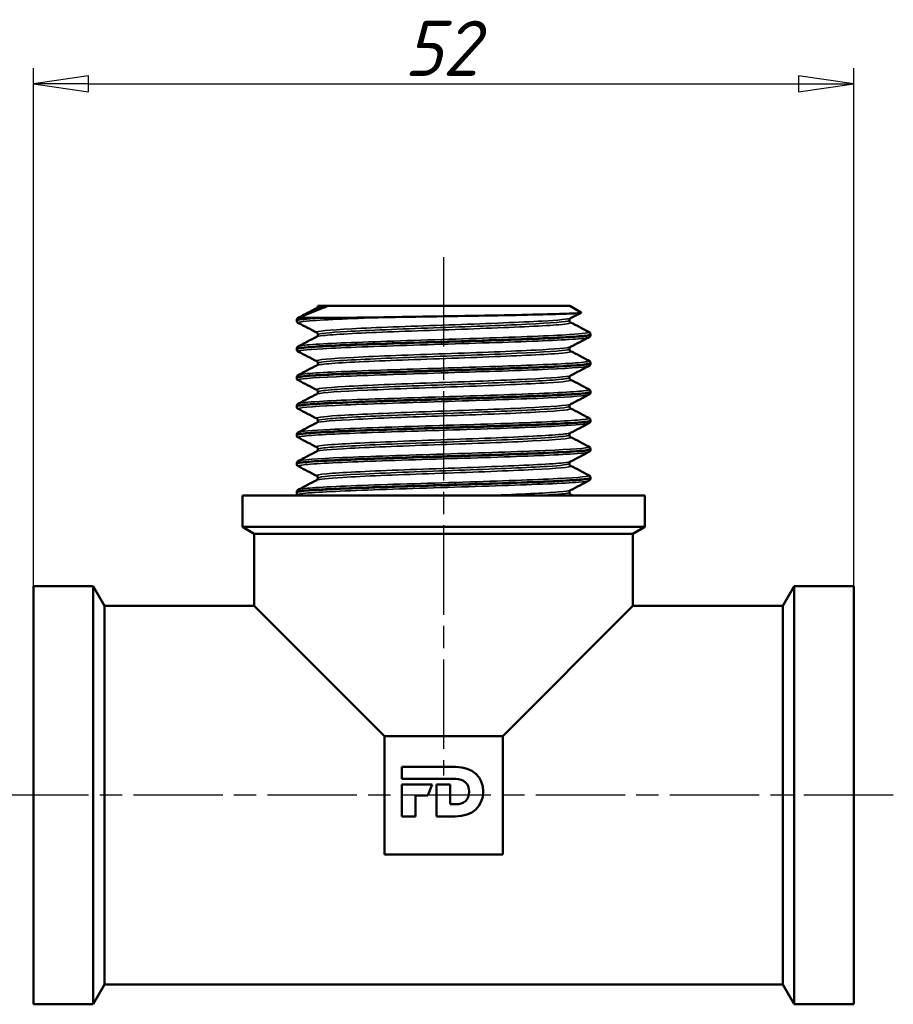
# Model space of a CAD drawing. Header units: millimetres. Extents: x -71 to 414, y -67 to 355.
# Tile 6 of 12: x 40 to 95, y 188 to 251. Entities that reach past the tile are written whole.
import ezdxf

# ---------------------------------------------------------------- set-up
doc = ezdxf.new("R2010")
doc.units = ezdxf.units.MM
doc.linetypes.add('CHAIN', pattern=[0.7087, 0.4724, -0.0591, 0.1181, -0.0591])
for name, color, linetype, lineweight in [('Видимые тонкие (ГОСТ)', 7, 'Continuous', 35), ('Видимый контур (ГОСТ)', 7, 'Continuous', 50), ('Осевая линия (ГОСТ)', 7, 'Continuous', 25), ('Размер (ГОСТ)', 7, 'Continuous', 25)]:
    doc.layers.add(name, color=color, linetype=linetype, lineweight=lineweight)
doc.styles.add('Обычный текст (ГОСТ)', font='GOST Common Italic.ttf')
doc.dimstyles.new('Обычный (ГОСТ)', dxfattribs={"dimtxt": 3.5, "dimasz": 3.5, "dimexe": 1, "dimexo": 0, "dimgap": 0.5, "dimtad": 1, "dimrnd": 1e-08, "dimtxsty": 'Обычный текст (ГОСТ)', "dimblk": 'Filled-1', "dimcen": 0.09, "dimdle": 15, "dimclrd": 256, "dimclre": 256, "dimclrt": 256, "dimazin": 2, "dimtfac": 0.714286, "dimtdec": 3, "dimtmove": 0, "dimatfit": 3, "dimfxl": 1, "dimtolj": 1, "dimlwd": 25, "dimlwe": 25, "dimarcsym": 0})

# ---------------------------------------------------------------- blocks, each defined once
blk = doc.blocks.new('Filled-1')
at = {"color": 0}
for p, q in [((0, 0), (-1, 0.143)), ((-1, 0.143), (-1, -0.143)), ((-1, 0), (0, 0)), ((-1, -0.143), (0, 0))]:
    blk.add_line(p, q, dxfattribs=at)
at = {"color": 0, "flags": 128}
blk.add_lwpolyline([(-1, -0.143), (0, 0), (-1, 0.143), (-1, -0.143)], dxfattribs=at)
at = {"color": 0}
blk.add_solid([(-1, -0.143), (0, 0), (-1, 0.143), (-1, -0.143)], dxfattribs=at)
blk = doc.blocks.new('*D8')
at = {"layer": 'Defpoints', "color": 0, "linetype": 'Continuous', "transparency": 16777216}
for p in [(92.486, 246.739), (40.486, 214.91), (92.486, 214.91)]:
    blk.add_point(p, dxfattribs=at)
at = {"layer": 'Размер (ГОСТ)', "linetype": 'Continuous', "lineweight": 25, "transparency": 16777216}
for p, q in [((40.486, 214.91), (40.486, 247.739)), ((92.486, 214.91), (92.486, 247.739)), ((43.986, 246.739), (88.986, 246.739))]:
    blk.add_line(p, q, dxfattribs=at)
at = {"layer": 'Размер (ГОСТ)', "linetype": 'Continuous', "lineweight": 25, "transparency": 16777216, "xscale": 3.5, "yscale": 3.5, "zscale": 3.5, "rotation": 180}
blk.add_blockref('Filled-1', (40.486, 246.739), dxfattribs=at)
at = {"layer": 'Размер (ГОСТ)', "linetype": 'Continuous', "lineweight": 25, "transparency": 16777216, "xscale": 3.5, "yscale": 3.5, "zscale": 3.5}
blk.add_blockref('Filled-1', (92.486, 246.739), dxfattribs=at)
at = {"layer": 'Размер (ГОСТ)', "linetype": 'Continuous', "lineweight": 25, "transparency": 16777216, "insert": (63.975, 250.739), "char_height": 3.5, "attachment_point": 1, "style": 'Обычный текст (ГОСТ)'}
blk.add_mtext('\\A1;52', dxfattribs=at)

msp = doc.modelspace()

# ---------------------------------------------------------------- linework, layer by layer
at = {"layer": 'Видимые тонкие (ГОСТ)'}
for points in [[(59.087, 232.626), (58.724, 232.593), (58.512, 232.56), (58.451, 232.528)], [(58.516, 232.66), (58.516, 232.659), (58.516, 232.659), (58.516, 232.659)], [(57.411, 231.955), (57.345, 231.943), (57.302, 231.932), (57.281, 231.92)], [(74.455, 220.854), (74.45, 220.789), (73.832, 220.725), (72.717, 220.66)], [(74.524, 220.723), (74.566, 220.702), (74.545, 220.681), (74.457, 220.66)]]:
    msp.add_open_spline(points, degree=3, dxfattribs=at)
for points, knots in [([(63.425, 231.955), (61.191, 231.881), (59.287, 231.807), (58.23, 231.732), (57.514, 231.682), (57.193, 231.632), (57.285, 231.581)], [8.192172, 8.192172, 8.192172, 8.192172, 8.96246, 8.96246, 8.96246, 9.484905, 9.484905, 9.484905, 9.484905]), ([(74.524, 231.882), (74.404, 231.823), (73.777, 231.764), (72.731, 231.704), (71.378, 231.627), (69.341, 231.551), (67.21, 231.474), (65.079, 231.397), (62.882, 231.321), (61.255, 231.244), (59.627, 231.167), (58.59, 231.091), (58.443, 231.014), (58.418, 231.001), (58.419, 230.987), (58.446, 230.974)], [6.351951, 6.351951, 6.351951, 6.351951, 6.967741, 6.967741, 6.967741, 7.764065, 7.764065, 7.764065, 8.560094, 8.560094, 8.560094, 9.355834, 9.355834, 9.355834, 9.493544, 9.493544, 9.493544, 9.493544]), ([(74.521, 231.62), (74.611, 231.571), (74.367, 231.523), (73.797, 231.474), (72.897, 231.397), (71.191, 231.321), (69.174, 231.244), (67.159, 231.167), (64.858, 231.091), (62.938, 231.014), (61.018, 230.937), (59.504, 230.861), (58.832, 230.784), (58.62, 230.76), (58.493, 230.736), (58.449, 230.712)], [6.21442, 6.21442, 6.21442, 6.21442, 6.717906, 6.717906, 6.717906, 7.513935, 7.513935, 7.513935, 8.309675, 8.309675, 8.309675, 9.105132, 9.105132, 9.105132, 9.356012, 9.356012, 9.356012, 9.356012]), ([(74.455, 231.751), (74.455, 231.746), (74.452, 231.741), (74.444, 231.735), (74.331, 231.659), (73.331, 231.582), (71.734, 231.505), (70.138, 231.428), (67.967, 231.351), (65.852, 231.274), (63.739, 231.197), (61.71, 231.12), (60.355, 231.043), (59.178, 230.976), (58.524, 230.91), (58.517, 230.843)], [6.283185, 6.283185, 6.283185, 6.283185, 6.33651, 6.33651, 6.33651, 7.135157, 7.135157, 7.135157, 7.933506, 7.933506, 7.933506, 8.731564, 8.731564, 8.731564, 9.424778, 9.424778, 9.424778, 9.424778]), ([(75.688, 231.012), (75.79, 230.956), (75.366, 230.899), (74.458, 230.843), (73.269, 230.769), (71.265, 230.694), (68.99, 230.62), (66.715, 230.546), (64.196, 230.472), (62.115, 230.398), (60.034, 230.324), (58.416, 230.25), (57.698, 230.176), (57.466, 230.152), (57.329, 230.128), (57.285, 230.104)], [6.223059, 6.223059, 6.223059, 6.223059, 6.810091, 6.810091, 6.810091, 7.579023, 7.579023, 7.579023, 8.347701, 8.347701, 8.347701, 9.116131, 9.116131, 9.116131, 9.364651, 9.364651, 9.364651, 9.364651]), ([(75.688, 230.673), (75.656, 230.656), (75.573, 230.638), (75.437, 230.62), (74.868, 230.546), (73.379, 230.472), (71.375, 230.398), (69.372, 230.324), (66.876, 230.25), (64.565, 230.176), (62.255, 230.102), (60.156, 230.028), (58.836, 229.954), (57.715, 229.891), (57.167, 229.828), (57.281, 229.765)], [12.626497, 12.626497, 12.626497, 12.626497, 12.809772, 12.809772, 12.809772, 13.57845, 13.57845, 13.57845, 14.34688, 14.34688, 14.34688, 15.115068, 15.115068, 15.115068, 15.76809, 15.76809, 15.76809, 15.76809]), ([(74.527, 230.066), (74.392, 229.999), (73.599, 229.932), (72.306, 229.865), (70.83, 229.789), (68.721, 229.712), (66.587, 229.636), (64.454, 229.559), (62.323, 229.483), (60.809, 229.406), (59.294, 229.33), (58.415, 229.253), (58.424, 229.177), (58.425, 229.17), (58.431, 229.164), (58.444, 229.158)], [12.635136, 12.635136, 12.635136, 12.635136, 13.330425, 13.330425, 13.330425, 14.124566, 14.124566, 14.124566, 14.918464, 14.918464, 14.918464, 15.712125, 15.712125, 15.712125, 15.776729, 15.776729, 15.776729, 15.776729]), ([(74.523, 229.803), (74.625, 229.748), (74.278, 229.692), (73.513, 229.636), (72.468, 229.559), (70.655, 229.483), (68.596, 229.406), (66.538, 229.33), (64.26, 229.253), (62.419, 229.177), (60.578, 229.1), (59.196, 229.024), (58.672, 228.947), (58.553, 228.93), (58.478, 228.913), (58.447, 228.895)], [12.497605, 12.497605, 12.497605, 12.497605, 13.078407, 13.078407, 13.078407, 13.872306, 13.872306, 13.872306, 14.665966, 14.665966, 14.665966, 15.459396, 15.459396, 15.459396, 15.639198, 15.639198, 15.639198, 15.639198]), ([(74.452, 229.935), (74.454, 229.92), (74.424, 229.905), (74.361, 229.89), (74.035, 229.813), (72.837, 229.737), (71.115, 229.66), (69.393, 229.583), (67.169, 229.506), (65.087, 229.43), (63.005, 229.353), (61.092, 229.276), (59.901, 229.2), (59.005, 229.142), (58.526, 229.084), (58.52, 229.027)], [12.566371, 12.566371, 12.566371, 12.566371, 12.720918, 12.720918, 12.720918, 13.517363, 13.517363, 13.517363, 14.313561, 14.313561, 14.313561, 15.10952, 15.10952, 15.10952, 15.707963, 15.707963, 15.707963, 15.707963]), ([(75.685, 229.196), (75.765, 229.153), (75.544, 229.11), (75.022, 229.067), (74.129, 228.993), (72.365, 228.919), (70.207, 228.845), (68.05, 228.771), (65.523, 228.697), (63.31, 228.623), (61.097, 228.549), (59.222, 228.475), (58.191, 228.402), (57.663, 228.364), (57.36, 228.326), (57.287, 228.288)], [12.506244, 12.506244, 12.506244, 12.506244, 12.954769, 12.954769, 12.954769, 13.721834, 13.721834, 13.721834, 14.488692, 14.488692, 14.488692, 15.255349, 15.255349, 15.255349, 15.647837, 15.647837, 15.647837, 15.647837]), ([(75.692, 228.857), (75.684, 228.853), (75.674, 228.849), (75.66, 228.845), (75.418, 228.771), (74.236, 228.697), (72.434, 228.623), (70.633, 228.549), (68.232, 228.475), (65.88, 228.402), (63.528, 228.328), (61.252, 228.254), (59.666, 228.18), (58.08, 228.106), (57.201, 228.032), (57.266, 227.959), (57.268, 227.955), (57.273, 227.952), (57.279, 227.949)], [18.909683, 18.909683, 18.909683, 18.909683, 18.952584, 18.952584, 18.952584, 19.719442, 19.719442, 19.719442, 20.486098, 20.486098, 20.486098, 21.252559, 21.252559, 21.252559, 22.018829, 22.018829, 22.018829, 22.051275, 22.051275, 22.051275, 22.051275]), ([(74.528, 228.25), (74.379, 228.174), (73.366, 228.098), (71.766, 228.022), (70.137, 227.945), (67.925, 227.868), (65.779, 227.79), (63.634, 227.713), (61.583, 227.636), (60.226, 227.559), (58.955, 227.487), (58.309, 227.414), (58.443, 227.342)], [18.918322, 18.918322, 18.918322, 18.918322, 19.706206, 19.706206, 19.706206, 20.508148, 20.508148, 20.508148, 21.309289, 21.309289, 21.309289, 22.059914, 22.059914, 22.059914, 22.059914]), ([(74.526, 227.987), (74.645, 227.922), (74.134, 227.856), (73.082, 227.79), (71.845, 227.713), (69.874, 227.636), (67.748, 227.559), (65.624, 227.482), (63.372, 227.405), (61.651, 227.328), (59.931, 227.251), (58.764, 227.173), (58.49, 227.096), (58.47, 227.091), (58.454, 227.085), (58.444, 227.079)], [18.78079, 18.78079, 18.78079, 18.78079, 19.461989, 19.461989, 19.461989, 20.26313, 20.26313, 20.26313, 21.063497, 21.063497, 21.063497, 21.86312, 21.86312, 21.86312, 21.922383, 21.922383, 21.922383, 21.922383]), ([(74.448, 228.119), (74.451, 228.093), (74.361, 228.068), (74.176, 228.042), (73.616, 227.964), (72.188, 227.887), (70.314, 227.809), (68.442, 227.732), (66.15, 227.655), (64.112, 227.577), (62.076, 227.5), (60.322, 227.423), (59.364, 227.345), (58.809, 227.3), (58.526, 227.255), (58.524, 227.211)], [18.849556, 18.849556, 18.849556, 18.849556, 19.114974, 19.114974, 19.114974, 19.919284, 19.919284, 19.919284, 20.722785, 20.722785, 20.722785, 21.525507, 21.525507, 21.525507, 21.991149, 21.991149, 21.991149, 21.991149]), ([(75.684, 227.38), (75.747, 227.348), (75.642, 227.315), (75.36, 227.283), (74.713, 227.209), (73.145, 227.134), (71.084, 227.06), (69.026, 226.985), (66.501, 226.911), (64.2, 226.836), (61.902, 226.762), (59.854, 226.688), (58.616, 226.613), (57.833, 226.566), (57.38, 226.519), (57.286, 226.472)], [18.789429, 18.789429, 18.789429, 18.789429, 19.125346, 19.125346, 19.125346, 19.898369, 19.898369, 19.898369, 20.670725, 20.670725, 20.670725, 21.442439, 21.442439, 21.442439, 21.931022, 21.931022, 21.931022, 21.931022]), ([(75.692, 227.041), (75.556, 226.973), (74.63, 226.905), (73.115, 226.836), (71.466, 226.762), (69.137, 226.688), (66.765, 226.613), (64.396, 226.539), (62.011, 226.465), (60.261, 226.39), (58.513, 226.316), (57.42, 226.242), (57.279, 226.168), (57.257, 226.156), (57.258, 226.145), (57.281, 226.133)], [25.192868, 25.192868, 25.192868, 25.192868, 25.901474, 25.901474, 25.901474, 26.673188, 26.673188, 26.673188, 27.444285, 27.444285, 27.444285, 28.214788, 28.214788, 28.214788, 28.334461, 28.334461, 28.334461, 28.334461]), ([(74.527, 226.434), (74.509, 226.424), (74.476, 226.414), (74.429, 226.404), (74.065, 226.328), (72.82, 226.251), (71.055, 226.174), (69.293, 226.097), (67.034, 226.021), (64.934, 225.944), (62.836, 225.867), (60.923, 225.79), (59.749, 225.714), (58.789, 225.651), (58.333, 225.588), (58.446, 225.526)], [25.201507, 25.201507, 25.201507, 25.201507, 25.303948, 25.303948, 25.303948, 26.100862, 26.100862, 26.100862, 26.897165, 26.897165, 26.897165, 27.692885, 27.692885, 27.692885, 28.3431, 28.3431, 28.3431, 28.3431]), ([(74.528, 226.171), (74.673, 226.095), (73.947, 226.02), (72.556, 225.944), (71.148, 225.867), (69.078, 225.79), (66.943, 225.714), (64.81, 225.637), (62.64, 225.561), (61.06, 225.484), (59.542, 225.41), (58.587, 225.337), (58.443, 225.263)], [25.063976, 25.063976, 25.063976, 25.063976, 25.851006, 25.851006, 25.851006, 26.646726, 26.646726, 26.646726, 27.441888, 27.441888, 27.441888, 28.205568, 28.205568, 28.205568, 28.205568]), ([(74.447, 226.303), (74.447, 226.264), (74.245, 226.226), (73.84, 226.188), (73.022, 226.111), (71.389, 226.034), (69.416, 225.957), (67.445, 225.881), (65.159, 225.804), (63.225, 225.727), (61.292, 225.65), (59.734, 225.573), (59.004, 225.496), (58.682, 225.462), (58.523, 225.428), (58.524, 225.395)], [25.132741, 25.132741, 25.132741, 25.132741, 25.52839, 25.52839, 25.52839, 26.327012, 26.327012, 26.327012, 27.125046, 27.125046, 27.125046, 27.922517, 27.922517, 27.922517, 28.274334, 28.274334, 28.274334, 28.274334]), ([(75.687, 225.564), (75.73, 225.543), (75.699, 225.522), (75.592, 225.501), (75.217, 225.427), (73.906, 225.352), (72.016, 225.278), (70.126, 225.204), (67.679, 225.13), (65.336, 225.056), (62.995, 224.983), (60.785, 224.909), (59.304, 224.835), (58.112, 224.775), (57.403, 224.716), (57.282, 224.656)], [25.072615, 25.072615, 25.072615, 25.072615, 25.292226, 25.292226, 25.292226, 26.060594, 26.060594, 26.060594, 26.828486, 26.828486, 26.828486, 27.595927, 27.595927, 27.595927, 28.214207, 28.214207, 28.214207, 28.214207]), ([(75.688, 225.225), (75.574, 225.169), (74.941, 225.113), (73.865, 225.056), (72.45, 224.983), (70.285, 224.909), (67.955, 224.835), (65.627, 224.761), (63.162, 224.687), (61.225, 224.613), (59.289, 224.539), (57.903, 224.465), (57.441, 224.391), (57.286, 224.367), (57.236, 224.342), (57.285, 224.317)], [31.476053, 31.476053, 31.476053, 31.476053, 32.059236, 32.059236, 32.059236, 32.826676, 32.826676, 32.826676, 33.593688, 33.593688, 33.593688, 34.360294, 34.360294, 34.360294, 34.617646, 34.617646, 34.617646, 34.617646]), ([(74.524, 224.618), (74.493, 224.601), (74.419, 224.583), (74.301, 224.566), (73.779, 224.49), (72.401, 224.413), (70.563, 224.337), (68.704, 224.26), (66.399, 224.182), (64.323, 224.105), (62.251, 224.028), (60.435, 223.951), (59.406, 223.874), (58.677, 223.819), (58.349, 223.764), (58.449, 223.71)], [31.484692, 31.484692, 31.484692, 31.484692, 31.663634, 31.663634, 31.663634, 32.456394, 32.456394, 32.456394, 33.258307, 33.258307, 33.258307, 34.058648, 34.058648, 34.058648, 34.626285, 34.626285, 34.626285, 34.626285]), ([(74.528, 224.355), (74.54, 224.349), (74.546, 224.343), (74.547, 224.337), (74.559, 224.26), (73.664, 224.182), (72.124, 224.105), (70.587, 224.028), (68.428, 223.951), (66.278, 223.874), (64.132, 223.797), (62.023, 223.72), (60.566, 223.643), (59.33, 223.578), (58.577, 223.512), (58.445, 223.447)], [31.347161, 31.347161, 31.347161, 31.347161, 31.410235, 31.410235, 31.410235, 32.212148, 32.212148, 32.212148, 33.012489, 33.012489, 33.012489, 33.811367, 33.811367, 33.811367, 34.488754, 34.488754, 34.488754, 34.488754]), ([(74.448, 224.486), (74.445, 224.44), (74.135, 224.393), (73.531, 224.346), (72.532, 224.268), (70.742, 224.191), (68.689, 224.113), (66.64, 224.036), (64.355, 223.959), (62.508, 223.881), (60.663, 223.804), (59.278, 223.727), (58.758, 223.65), (58.597, 223.626), (58.52, 223.602), (58.522, 223.578)], [31.415927, 31.415927, 31.415927, 31.415927, 31.902348, 31.902348, 31.902348, 32.706623, 32.706623, 32.706623, 33.509311, 33.509311, 33.509311, 34.310525, 34.310525, 34.310525, 34.557519, 34.557519, 34.557519, 34.557519]), ([(75.685, 223.409), (75.598, 223.365), (75.199, 223.321), (74.506, 223.277), (73.338, 223.203), (71.349, 223.129), (69.079, 223.055), (66.813, 222.981), (64.292, 222.907), (62.2, 222.833), (60.111, 222.759), (58.474, 222.685), (57.731, 222.611), (57.363, 222.574), (57.217, 222.538), (57.287, 222.501)], [37.759239, 37.759239, 37.759239, 37.759239, 38.215596, 38.215596, 38.215596, 38.984863, 38.984863, 38.984863, 39.753119, 39.753119, 39.753119, 40.520459, 40.520459, 40.520459, 40.900831, 40.900831, 40.900831, 40.900831]), ([(75.691, 223.748), (75.708, 223.74), (75.713, 223.731), (75.706, 223.723), (75.642, 223.648), (74.621, 223.574), (72.921, 223.5), (71.225, 223.425), (68.871, 223.351), (66.503, 223.277), (64.138, 223.203), (61.784, 223.129), (60.082, 223.055), (58.437, 222.983), (57.419, 222.911), (57.279, 222.84)], [31.3558, 31.3558, 31.3558, 31.3558, 31.442903, 31.442903, 31.442903, 32.214475, 32.214475, 32.214475, 32.984846, 32.984846, 32.984846, 33.754113, 33.754113, 33.754113, 34.497393, 34.497393, 34.497393, 34.497393]), ([(74.522, 222.802), (74.473, 222.775), (74.327, 222.749), (74.082, 222.723), (73.368, 222.646), (71.823, 222.57), (69.891, 222.494), (67.938, 222.416), (65.615, 222.339), (63.603, 222.262), (61.598, 222.185), (59.929, 222.108), (59.08, 222.031), (58.576, 221.985), (58.365, 221.939), (58.451, 221.894)], [37.767878, 37.767878, 37.767878, 37.767878, 38.040578, 38.040578, 38.040578, 38.833749, 38.833749, 38.833749, 39.635596, 39.635596, 39.635596, 40.434414, 40.434414, 40.434414, 40.90947, 40.90947, 40.90947, 40.90947]), ([(74.525, 222.539), (74.556, 222.524), (74.553, 222.509), (74.516, 222.494), (74.325, 222.416), (73.233, 222.339), (71.558, 222.262), (69.889, 222.185), (67.665, 222.108), (65.534, 222.031), (63.409, 221.954), (61.404, 221.878), (60.098, 221.801), (59.135, 221.744), (58.562, 221.688), (58.448, 221.631)], [37.630346, 37.630346, 37.630346, 37.630346, 37.78759, 37.78759, 37.78759, 38.589437, 38.589437, 38.589437, 39.388256, 39.388256, 39.388256, 40.184483, 40.184483, 40.184483, 40.771939, 40.771939, 40.771939, 40.771939]), ([(74.451, 222.67), (74.445, 222.613), (73.965, 222.555), (73.067, 222.497), (71.862, 222.42), (69.92, 222.342), (67.814, 222.265), (65.715, 222.188), (63.481, 222.11), (61.766, 222.033), (60.057, 221.956), (58.885, 221.879), (58.592, 221.802), (58.541, 221.789), (58.517, 221.776), (58.518, 221.762)], [37.699112, 37.699112, 37.699112, 37.699112, 38.298277, 38.298277, 38.298277, 39.102472, 39.102472, 39.102472, 39.903615, 39.903615, 39.903615, 40.702148, 40.702148, 40.702148, 40.840704, 40.840704, 40.840704, 40.840704]), ([(75.684, 221.593), (75.626, 221.561), (75.407, 221.53), (75.03, 221.499), (74.135, 221.424), (72.353, 221.35), (70.174, 221.275), (68.009, 221.201), (65.475, 221.127), (63.261, 221.053), (61.037, 220.979), (59.162, 220.904), (58.147, 220.83), (57.488, 220.781), (57.189, 220.733), (57.28, 220.685)], [44.042424, 44.042424, 44.042424, 44.042424, 44.368366, 44.368366, 44.368366, 45.141658, 45.141658, 45.141658, 45.910208, 45.910208, 45.910208, 46.682251, 46.682251, 46.682251, 47.184016, 47.184016, 47.184016, 47.184016]), ([(75.692, 221.932), (75.824, 221.861), (75.106, 221.791), (73.707, 221.72), (72.24, 221.646), (70.04, 221.573), (67.702, 221.499), (65.346, 221.424), (62.876, 221.35), (60.97, 221.275), (59.076, 221.201), (57.761, 221.127), (57.382, 221.053), (57.332, 221.043), (57.298, 221.034), (57.281, 221.024)], [37.638985, 37.638985, 37.638985, 37.638985, 38.370477, 38.370477, 38.370477, 39.137617, 39.137617, 39.137617, 39.910909, 39.910909, 39.910909, 40.679458, 40.679458, 40.679458, 40.780578, 40.780578, 40.780578, 40.780578]), ([(74.52, 220.986), (74.452, 220.95), (74.202, 220.914), (73.774, 220.878), (72.907, 220.805), (71.323, 220.732), (69.436, 220.66)], [44.051063, 44.051063, 44.051063, 44.051063, 44.42387, 44.42387, 44.42387, 45.178446, 45.178446, 45.178446, 45.178446])]:
    msp.add_open_spline(points, degree=3, knots=knots, dxfattribs=at)
at = {"layer": 'Видимый контур (ГОСТ)'}
for p, q in [((58.516, 232.66), (58.516, 232.66)), ((58.516, 232.66), (58.971, 232.66)), ((58.516, 232.659), (58.516, 232.66)), ((74.488, 232.66), (58.971, 232.66)), ((74.488, 232.66), (75.206, 232.245)), ((57.171, 231.742), (57.171, 231.759)), ((58.285, 231.902), (58.558, 231.902)), ((75.801, 230.834), (75.801, 230.851)), ((57.171, 229.926), (57.171, 229.943)), ((75.801, 229.018), (75.801, 229.035)), ((57.171, 228.11), (57.171, 228.127)), ((75.801, 227.202), (75.801, 227.219)), ((57.171, 226.294), (57.171, 226.311)), ((75.801, 225.386), (75.801, 225.403)), ((57.171, 224.478), (57.171, 224.495)), ((75.801, 223.57), (75.801, 223.587)), ((57.171, 222.662), (57.171, 222.679)), ((75.801, 221.754), (75.801, 221.771)), ((53.736, 220.66), (79.236, 220.66)), ((53.736, 220.66), (53.736, 218.66)), ((57.171, 220.846), (57.171, 220.863)), ((57.327, 220.66), (57.279, 220.685)), ((74.528, 220.723), (74.649, 220.66)), ((79.236, 220.66), (79.236, 218.66)), ((53.736, 218.66), (79.236, 218.66)), ((54.486, 218.227), (53.736, 218.66)), ((78.486, 218.227), (79.236, 218.66)), ((54.486, 218.227), (78.486, 218.227)), ((54.486, 218.227), (54.486, 213.66)), ((78.486, 218.227), (78.486, 213.66)), ((40.486, 214.91), (40.486, 188.41)), ((44.264, 214.91), (40.486, 214.91)), ((44.264, 214.91), (44.264, 188.41)), ((44.986, 213.66), (44.264, 214.91)), ((87.986, 213.66), (88.707, 214.91)), ((88.707, 214.91), (88.707, 188.41)), ((92.486, 214.91), (88.707, 214.91)), ((92.486, 214.91), (92.486, 188.41)), ((44.986, 213.66), (44.986, 189.66)), ((54.486, 213.66), (44.986, 213.66)), ((54.486, 213.66), (62.736, 205.41)), ((70.236, 205.41), (78.486, 213.66)), ((87.986, 213.66), (78.486, 213.66)), ((87.986, 213.66), (87.986, 189.66)), ((70.236, 205.41), (62.736, 205.41)), ((62.736, 205.41), (62.736, 197.91)), ((70.236, 197.91), (70.236, 205.41)), ((63.838, 203.449), (67.237, 203.449)), ((63.838, 202.688), (63.838, 203.449)), ((67.25, 202.688), (63.838, 202.688)), ((63.838, 202.331), (65.769, 202.331)), ((63.838, 200.313), (63.838, 202.331)), ((65.769, 202.331), (65.48, 201.65)), ((66.037, 202.331), (66.899, 202.331)), ((66.037, 200.313), (66.037, 202.331)), ((66.899, 202.331), (66.899, 201.084)), ((64.7, 201.65), (64.7, 200.313)), ((65.48, 201.65), (64.7, 201.65)), ((66.899, 201.084), (67.25, 201.084)), ((64.7, 200.313), (63.838, 200.313)), ((67.219, 200.313), (66.037, 200.313)), ((62.736, 197.91), (70.236, 197.91)), ((44.986, 189.66), (44.264, 188.41)), ((87.986, 189.66), (44.986, 189.66)), ((87.986, 189.66), (88.707, 188.41)), ((44.264, 188.41), (40.486, 188.41)), ((92.486, 188.41), (88.707, 188.41))]:
    msp.add_line(p, q, dxfattribs=at)
for points in [[(57.279, 231.92), (57.667, 232.123), (58.055, 232.325), (58.443, 232.528)], [(75.206, 232.236), (74.98, 232.118), (74.754, 232), (74.528, 231.882)], [(58.285, 231.902), (57.557, 231.855), (57.181, 231.807), (57.178, 231.759)], [(58.443, 230.974), (58.055, 231.177), (57.667, 231.379), (57.279, 231.581)], [(74.528, 231.62), (74.916, 231.417), (75.304, 231.215), (75.692, 231.012)], [(57.279, 230.104), (57.667, 230.307), (58.055, 230.509), (58.443, 230.712)], [(75.692, 230.673), (75.304, 230.471), (74.916, 230.269), (74.528, 230.066)], [(58.443, 229.158), (58.055, 229.361), (57.667, 229.563), (57.279, 229.765)], [(74.528, 229.803), (74.916, 229.601), (75.304, 229.399), (75.692, 229.196)], [(57.279, 228.288), (57.667, 228.491), (58.055, 228.693), (58.443, 228.895)], [(75.692, 228.857), (75.304, 228.655), (74.916, 228.452), (74.528, 228.25)], [(58.443, 227.342), (58.055, 227.544), (57.667, 227.747), (57.279, 227.949)], [(74.528, 227.987), (74.916, 227.785), (75.304, 227.582), (75.692, 227.38)], [(57.279, 226.472), (57.667, 226.674), (58.055, 226.877), (58.443, 227.079)], [(75.692, 227.041), (75.304, 226.839), (74.916, 226.636), (74.528, 226.434)], [(58.443, 225.526), (58.055, 225.728), (57.667, 225.931), (57.279, 226.133)], [(74.528, 226.171), (74.916, 225.969), (75.304, 225.766), (75.692, 225.564)], [(57.279, 224.656), (57.667, 224.858), (58.055, 225.061), (58.443, 225.263)], [(75.692, 225.225), (75.304, 225.023), (74.916, 224.82), (74.528, 224.618)], [(58.443, 223.71), (58.055, 223.912), (57.667, 224.115), (57.279, 224.317)], [(74.528, 224.355), (74.916, 224.153), (75.304, 223.95), (75.692, 223.748)], [(57.279, 222.84), (57.667, 223.042), (58.055, 223.245), (58.443, 223.447)], [(75.692, 223.409), (75.304, 223.207), (74.916, 223.004), (74.528, 222.802)], [(58.443, 221.894), (58.055, 222.096), (57.667, 222.299), (57.279, 222.501)], [(74.528, 222.539), (74.916, 222.337), (75.304, 222.134), (75.692, 221.932)], [(57.279, 221.024), (57.667, 221.226), (58.055, 221.429), (58.443, 221.631)], [(75.692, 221.593), (75.304, 221.39), (74.916, 221.188), (74.528, 220.986)], [(67.237, 203.449), (68.347, 203.449), (68.991, 202.804), (68.991, 201.891)], [(68.108, 201.886), (68.108, 202.388), (67.765, 202.688), (67.25, 202.688)], [(68.991, 201.891), (68.991, 200.986), (68.338, 200.313), (67.219, 200.313)], [(67.25, 201.084), (67.765, 201.084), (68.108, 201.371), (68.108, 201.886)]]:
    msp.add_open_spline(points, degree=3, dxfattribs=at)
for points, knots in [([(57.411, 231.955), (57.659, 232.064), (57.927, 232.176), (58.489, 232.4), (58.78, 232.511), (59.087, 232.626)], [-0.238594, -0.238594, -0.238594, -0.238594, -0.1165661, -0.1165661, 0, 0, 0, 0]), ([(58.443, 232.528), (58.447, 232.53), (58.457, 232.534), (58.482, 232.56), (58.492, 232.573), (58.509, 232.61), (58.516, 232.634), (58.516, 232.659)], [0, 0, 0, 0, 0.02808243, 0.02808243, 0.04283771, 0.04283771, 0.05813958, 0.05813958, 0.05813958, 0.05813958]), ([(59.087, 232.626), (59.088, 232.626), (59.089, 232.627), (59.091, 232.627), (59.092, 232.628), (59.093, 232.629), (59.094, 232.629), (59.095, 232.63), (59.096, 232.63), (59.097, 232.631), (59.097, 232.631), (59.098, 232.632), (59.099, 232.633), (59.099, 232.635), (59.099, 232.636), (59.094, 232.641), (59.082, 232.645), (59.045, 232.652), (59.011, 232.656), (58.971, 232.66)], [-0.4428199, -0.4428199, -0.4428199, -0.4428199, -0.4397415, -0.4397415, -0.4372671, -0.4372671, -0.4355181, -0.4355181, -0.433747, -0.433747, -0.431307, -0.431307, -0.4271077, -0.4271077, -0.4145943, -0.4145943, -0.3677108, -0.3677108, -0.2908156, -0.2908156, -0.2908156, -0.2908156]), ([(75.206, 232.245), (75.238, 232.227), (75.085, 232.209), (74.392, 232.172), (73.815, 232.152), (72.298, 232.113), (71.369, 232.093), (69.275, 232.053), (68.127, 232.034), (65.76, 231.994), (64.563, 231.975), (63.425, 231.955)], [-1.72029, -1.72029, -1.72029, -1.72029, -1.409747, -1.409747, -1.063189, -1.063189, -0.712712, -0.712712, -0.358315, -0.358315, 0, 0, 0, 0]), ([(57.171, 231.76), (57.172, 231.796), (57.186, 231.831), (57.217, 231.875), (57.232, 231.889), (57.258, 231.909), (57.269, 231.915), (57.279, 231.92)], [0, 0, 0, 0, 0.02087609, 0.02087609, 0.040384, 0.040384, 0.05813175, 0.05813175, 0.05813175, 0.05813175]), ([(57.172, 231.742), (57.171, 231.75), (57.179, 231.757), (57.198, 231.765), (57.312, 231.81), (57.782, 231.856), (58.558, 231.902)], [-9.4261598, -9.4261598, -9.4261598, -9.4261598, -9.3479547, -9.3479547, -9.3479547, -8.8719378, -8.8719378, -8.8719378, -8.8719378]), ([(57.279, 231.581), (57.263, 231.59), (57.244, 231.6), (57.212, 231.634), (57.2, 231.649), (57.179, 231.689), (57.172, 231.715), (57.171, 231.742)], [0, 0, 0, 0, 0.028256, 0.028256, 0.04294559, 0.04294559, 0.05816083, 0.05816083, 0.05816083, 0.05816083]), ([(58.285, 231.902), (57.91, 231.903), (57.69, 231.907), (57.455, 231.919), (57.408, 231.927), (57.396, 231.939), (57.394, 231.941), (57.397, 231.946), (57.398, 231.947), (57.399, 231.948), (57.4, 231.949), (57.401, 231.95), (57.402, 231.95), (57.403, 231.951), (57.403, 231.951), (57.404, 231.952), (57.405, 231.952), (57.406, 231.953), (57.407, 231.953), (57.409, 231.954), (57.41, 231.955), (57.411, 231.955)], [-0.08418973, -0.08418973, -0.08418973, -0.08418973, -0.04314218, -0.04314218, -0.00867524, -0.00867524, -0.00320503, -0.00320503, -0.00190844, -0.00190844, -0.00143133, -0.00143133, -0.00118361, -0.00118361, -0.00099759, -0.00099759, -0.00080074, -0.00080074, -0.00051455, -0.00051455, 0, 0, 0, 0]), ([(63.425, 231.955), (62.437, 231.938), (61.509, 231.926), (59.843, 231.909), (59.12, 231.903), (58.558, 231.902)], [-0.632045, -0.632045, -0.632045, -0.632045, -0.3203766, -0.3203766, 0, 0, 0, 0]), ([(74.528, 231.882), (74.524, 231.88), (74.514, 231.876), (74.489, 231.85), (74.479, 231.837), (74.462, 231.8), (74.456, 231.776), (74.456, 231.751)], [0, 0, 0, 0, 0.02808243, 0.02808243, 0.04283771, 0.04283771, 0.05813958, 0.05813958, 0.05813958, 0.05813958]), ([(74.456, 231.751), (74.456, 231.715), (74.469, 231.681), (74.495, 231.644), (74.507, 231.634), (74.521, 231.623), (74.526, 231.621), (74.528, 231.62)], [0, 0, 0, 0, 0.02208301, 0.02208301, 0.04101972, 0.04101972, 0.05811446, 0.05811446, 0.05811446, 0.05811446]), ([(75.796, 230.852), (75.799, 230.832), (75.737, 230.812), (75.609, 230.793), (75.128, 230.719), (73.715, 230.645), (71.75, 230.571), (69.786, 230.497), (67.294, 230.423), (64.946, 230.349), (62.599, 230.275), (60.422, 230.202), (59.004, 230.128), (57.824, 230.066), (57.18, 230.005), (57.173, 229.943)], [6.281803, 6.281803, 6.281803, 6.281803, 6.486356, 6.486356, 6.486356, 7.253333, 7.253333, 7.253333, 8.02006, 8.02006, 8.02006, 8.786541, 8.786541, 8.786541, 9.424778, 9.424778, 9.424778, 9.424778]), ([(58.516, 230.843), (58.516, 230.878), (58.502, 230.912), (58.476, 230.95), (58.465, 230.959), (58.45, 230.97), (58.445, 230.973), (58.443, 230.974)], [0, 0, 0, 0, 0.02208301, 0.02208301, 0.04101972, 0.04101972, 0.05811446, 0.05811446, 0.05811446, 0.05811446]), ([(75.692, 231.012), (75.708, 231.004), (75.727, 230.993), (75.76, 230.96), (75.772, 230.944), (75.792, 230.904), (75.799, 230.878), (75.801, 230.852)], [0, 0, 0, 0, 0.028256, 0.028256, 0.04294559, 0.04294559, 0.05816083, 0.05816083, 0.05816083, 0.05816083]), ([(57.176, 229.926), (57.173, 229.947), (57.244, 229.968), (57.391, 229.989), (57.904, 230.063), (59.341, 230.137), (61.316, 230.21), (63.308, 230.285), (65.827, 230.359), (68.182, 230.433), (70.53, 230.507), (72.69, 230.581), (74.074, 230.656), (75.188, 230.715), (75.791, 230.775), (75.797, 230.834)], [-15.709345, -15.709345, -15.709345, -15.709345, -15.49004, -15.49004, -15.49004, -14.725548, -14.725548, -14.725548, -13.95399, -13.95399, -13.95399, -13.185005, -13.185005, -13.185005, -12.566371, -12.566371, -12.566371, -12.566371]), ([(58.443, 230.712), (58.447, 230.714), (58.457, 230.718), (58.482, 230.744), (58.492, 230.757), (58.509, 230.794), (58.516, 230.818), (58.516, 230.843)], [0, 0, 0, 0, 0.02808243, 0.02808243, 0.04283771, 0.04283771, 0.05813958, 0.05813958, 0.05813958, 0.05813958]), ([(75.801, 230.834), (75.799, 230.797), (75.785, 230.763), (75.754, 230.718), (75.739, 230.704), (75.713, 230.685), (75.702, 230.679), (75.692, 230.673)], [0, 0, 0, 0, 0.02087609, 0.02087609, 0.040384, 0.040384, 0.05813175, 0.05813175, 0.05813175, 0.05813175]), ([(57.171, 229.944), (57.172, 229.98), (57.186, 230.014), (57.217, 230.059), (57.232, 230.073), (57.258, 230.093), (57.269, 230.099), (57.279, 230.104)], [0, 0, 0, 0, 0.02087609, 0.02087609, 0.040384, 0.040384, 0.05813175, 0.05813175, 0.05813175, 0.05813175]), ([(57.279, 229.765), (57.263, 229.774), (57.244, 229.784), (57.212, 229.818), (57.2, 229.833), (57.179, 229.873), (57.172, 229.899), (57.171, 229.926)], [0, 0, 0, 0, 0.028256, 0.028256, 0.04294559, 0.04294559, 0.05816083, 0.05816083, 0.05816083, 0.05816083]), ([(74.528, 230.066), (74.524, 230.064), (74.514, 230.06), (74.489, 230.034), (74.479, 230.021), (74.462, 229.984), (74.456, 229.959), (74.456, 229.935)], [0, 0, 0, 0, 0.02808243, 0.02808243, 0.04283771, 0.04283771, 0.05813958, 0.05813958, 0.05813958, 0.05813958]), ([(74.456, 229.935), (74.456, 229.899), (74.469, 229.865), (74.495, 229.828), (74.507, 229.818), (74.521, 229.807), (74.526, 229.805), (74.528, 229.803)], [0, 0, 0, 0, 0.02208301, 0.02208301, 0.04101972, 0.04101972, 0.05811446, 0.05811446, 0.05811446, 0.05811446]), ([(75.8, 229.036), (75.801, 229.031), (75.797, 229.026), (75.789, 229.021), (75.673, 228.947), (74.607, 228.874), (72.88, 228.8), (71.153, 228.726), (68.783, 228.652), (66.408, 228.579), (64.033, 228.505), (61.68, 228.431), (59.981, 228.358), (58.281, 228.284), (57.254, 228.21), (57.176, 228.137), (57.172, 228.134), (57.171, 228.13), (57.171, 228.127)], [12.564989, 12.564989, 12.564989, 12.564989, 12.615468, 12.615468, 12.615468, 13.380598, 13.380598, 13.380598, 14.145523, 14.145523, 14.145523, 14.910249, 14.910249, 14.910249, 15.674781, 15.674781, 15.674781, 15.707963, 15.707963, 15.707963, 15.707963]), ([(57.178, 228.11), (57.176, 228.141), (57.332, 228.172), (57.65, 228.203), (58.436, 228.28), (60.206, 228.357), (62.443, 228.434), (64.603, 228.509), (67.171, 228.583), (69.444, 228.658), (71.713, 228.732), (73.663, 228.806), (74.761, 228.88), (75.441, 228.926), (75.79, 228.972), (75.793, 229.018)], [-21.99253, -21.99253, -21.99253, -21.99253, -21.66903, -21.66903, -21.66903, -20.869212, -20.869212, -20.869212, -20.097127, -20.097127, -20.097127, -19.326414, -19.326414, -19.326414, -18.849556, -18.849556, -18.849556, -18.849556]), ([(58.516, 229.027), (58.516, 229.062), (58.502, 229.096), (58.476, 229.134), (58.465, 229.143), (58.45, 229.154), (58.445, 229.157), (58.443, 229.158)], [0, 0, 0, 0, 0.02208301, 0.02208301, 0.04101972, 0.04101972, 0.05811446, 0.05811446, 0.05811446, 0.05811446]), ([(58.443, 228.895), (58.447, 228.898), (58.457, 228.902), (58.482, 228.928), (58.492, 228.941), (58.509, 228.978), (58.516, 229.002), (58.516, 229.027)], [0, 0, 0, 0, 0.02808243, 0.02808243, 0.04283771, 0.04283771, 0.05813958, 0.05813958, 0.05813958, 0.05813958]), ([(75.692, 229.196), (75.708, 229.188), (75.727, 229.177), (75.76, 229.144), (75.772, 229.128), (75.792, 229.088), (75.799, 229.062), (75.801, 229.036)], [0, 0, 0, 0, 0.028256, 0.028256, 0.04294559, 0.04294559, 0.05816083, 0.05816083, 0.05816083, 0.05816083]), ([(75.801, 229.018), (75.799, 228.981), (75.785, 228.947), (75.754, 228.902), (75.739, 228.888), (75.713, 228.869), (75.702, 228.862), (75.692, 228.857)], [0, 0, 0, 0, 0.02087609, 0.02087609, 0.040384, 0.040384, 0.05813175, 0.05813175, 0.05813175, 0.05813175]), ([(57.171, 228.128), (57.172, 228.164), (57.186, 228.198), (57.217, 228.243), (57.232, 228.257), (57.258, 228.277), (57.269, 228.283), (57.279, 228.288)], [0, 0, 0, 0, 0.02087609, 0.02087609, 0.040384, 0.040384, 0.05813175, 0.05813175, 0.05813175, 0.05813175]), ([(57.279, 227.949), (57.263, 227.958), (57.244, 227.968), (57.212, 228.002), (57.2, 228.017), (57.179, 228.057), (57.172, 228.083), (57.171, 228.11)], [0, 0, 0, 0, 0.028256, 0.028256, 0.04294559, 0.04294559, 0.05816083, 0.05816083, 0.05816083, 0.05816083]), ([(74.528, 228.25), (74.524, 228.248), (74.514, 228.243), (74.489, 228.217), (74.479, 228.204), (74.462, 228.168), (74.456, 228.143), (74.456, 228.119)], [0, 0, 0, 0, 0.02808243, 0.02808243, 0.04283771, 0.04283771, 0.05813958, 0.05813958, 0.05813958, 0.05813958]), ([(74.456, 228.119), (74.456, 228.083), (74.469, 228.049), (74.495, 228.012), (74.507, 228.002), (74.521, 227.991), (74.526, 227.989), (74.528, 227.987)], [0, 0, 0, 0, 0.02208301, 0.02208301, 0.04101972, 0.04101972, 0.05811446, 0.05811446, 0.05811446, 0.05811446]), ([(75.799, 227.22), (75.797, 227.153), (75.038, 227.086), (73.675, 227.02), (72.154, 226.946), (69.898, 226.871), (67.521, 226.797), (65.145, 226.723), (62.677, 226.649), (60.786, 226.575), (58.898, 226.501), (57.607, 226.427), (57.266, 226.353), (57.203, 226.339), (57.172, 226.325), (57.174, 226.311)], [18.848174, 18.848174, 18.848174, 18.848174, 19.538683, 19.538683, 19.538683, 20.309018, 20.309018, 20.309018, 21.078719, 21.078719, 21.078719, 21.847809, 21.847809, 21.847809, 21.991149, 21.991149, 21.991149, 21.991149]), ([(57.178, 226.294), (57.179, 226.34), (57.526, 226.386), (58.204, 226.432), (59.296, 226.506), (61.233, 226.58), (63.491, 226.654), (65.747, 226.727), (68.298, 226.801), (70.454, 226.875), (72.608, 226.949), (74.344, 227.023), (75.191, 227.097), (75.593, 227.132), (75.793, 227.167), (75.792, 227.202)], [-28.275716, -28.275716, -28.275716, -28.275716, -27.798772, -27.798772, -27.798772, -27.030831, -27.030831, -27.030831, -26.263428, -26.263428, -26.263428, -25.496542, -25.496542, -25.496542, -25.132741, -25.132741, -25.132741, -25.132741]), ([(58.516, 227.211), (58.516, 227.246), (58.502, 227.28), (58.476, 227.318), (58.465, 227.327), (58.45, 227.338), (58.445, 227.341), (58.443, 227.342)], [0, 0, 0, 0, 0.02208301, 0.02208301, 0.04101972, 0.04101972, 0.05811446, 0.05811446, 0.05811446, 0.05811446]), ([(58.443, 227.079), (58.447, 227.081), (58.457, 227.086), (58.482, 227.112), (58.492, 227.125), (58.509, 227.162), (58.516, 227.186), (58.516, 227.211)], [0, 0, 0, 0, 0.02808243, 0.02808243, 0.04283771, 0.04283771, 0.05813958, 0.05813958, 0.05813958, 0.05813958]), ([(75.692, 227.38), (75.708, 227.372), (75.727, 227.361), (75.76, 227.327), (75.772, 227.312), (75.792, 227.272), (75.799, 227.246), (75.801, 227.22)], [0, 0, 0, 0, 0.028256, 0.028256, 0.04294559, 0.04294559, 0.05816083, 0.05816083, 0.05816083, 0.05816083]), ([(75.801, 227.202), (75.799, 227.165), (75.785, 227.131), (75.754, 227.086), (75.739, 227.072), (75.713, 227.053), (75.702, 227.046), (75.692, 227.041)], [0, 0, 0, 0, 0.02087609, 0.02087609, 0.040384, 0.040384, 0.05813175, 0.05813175, 0.05813175, 0.05813175]), ([(57.171, 226.311), (57.172, 226.348), (57.186, 226.382), (57.217, 226.427), (57.232, 226.441), (57.258, 226.461), (57.269, 226.467), (57.279, 226.472)], [0, 0, 0, 0, 0.02087609, 0.02087609, 0.040384, 0.040384, 0.05813175, 0.05813175, 0.05813175, 0.05813175]), ([(57.279, 226.133), (57.263, 226.141), (57.244, 226.152), (57.212, 226.186), (57.2, 226.201), (57.179, 226.241), (57.172, 226.267), (57.171, 226.294)], [0, 0, 0, 0, 0.028256, 0.028256, 0.04294559, 0.04294559, 0.05816083, 0.05816083, 0.05816083, 0.05816083]), ([(74.528, 226.434), (74.524, 226.432), (74.514, 226.427), (74.489, 226.401), (74.479, 226.388), (74.462, 226.352), (74.456, 226.327), (74.456, 226.303)], [0, 0, 0, 0, 0.02808243, 0.02808243, 0.04283771, 0.04283771, 0.05813958, 0.05813958, 0.05813958, 0.05813958]), ([(74.456, 226.303), (74.456, 226.267), (74.469, 226.233), (74.495, 226.195), (74.507, 226.186), (74.521, 226.175), (74.526, 226.173), (74.528, 226.171)], [0, 0, 0, 0, 0.02208301, 0.02208301, 0.04101972, 0.04101972, 0.05811446, 0.05811446, 0.05811446, 0.05811446]), ([(57.175, 224.478), (57.179, 224.534), (57.708, 224.59), (58.702, 224.646), (60.04, 224.722), (62.207, 224.797), (64.592, 224.873), (66.94, 224.947), (69.472, 225.022), (71.494, 225.096), (73.514, 225.17), (75.003, 225.245), (75.552, 225.319), (75.717, 225.341), (75.797, 225.364), (75.795, 225.386)], [-34.558901, -34.558901, -34.558901, -34.558901, -33.975961, -33.975961, -33.975961, -33.19146, -33.19146, -33.19146, -32.419074, -32.419074, -32.419074, -31.647397, -31.647397, -31.647397, -31.415927, -31.415927, -31.415927, -31.415927]), ([(75.795, 225.403), (75.792, 225.35), (75.318, 225.297), (74.416, 225.243), (73.169, 225.17), (71.117, 225.096), (68.814, 225.022), (66.513, 224.948), (63.987, 224.875), (61.915, 224.801), (59.846, 224.727), (58.253, 224.653), (57.567, 224.58), (57.305, 224.551), (57.176, 224.523), (57.178, 224.495)], [25.131359, 25.131359, 25.131359, 25.131359, 25.684939, 25.684939, 25.684939, 26.450864, 26.450864, 26.450864, 27.216344, 27.216344, 27.216344, 27.9814, 27.9814, 27.9814, 28.274334, 28.274334, 28.274334, 28.274334]), ([(58.516, 225.395), (58.516, 225.43), (58.502, 225.464), (58.476, 225.502), (58.465, 225.511), (58.45, 225.522), (58.445, 225.525), (58.443, 225.526)], [0, 0, 0, 0, 0.02208301, 0.02208301, 0.04101972, 0.04101972, 0.05811446, 0.05811446, 0.05811446, 0.05811446]), ([(58.443, 225.263), (58.447, 225.265), (58.457, 225.27), (58.482, 225.296), (58.492, 225.309), (58.509, 225.345), (58.516, 225.37), (58.516, 225.395)], [0, 0, 0, 0, 0.02808243, 0.02808243, 0.04283771, 0.04283771, 0.05813958, 0.05813958, 0.05813958, 0.05813958]), ([(75.692, 225.564), (75.708, 225.556), (75.727, 225.545), (75.76, 225.511), (75.772, 225.496), (75.792, 225.456), (75.799, 225.43), (75.801, 225.403)], [0, 0, 0, 0, 0.028256, 0.028256, 0.04294559, 0.04294559, 0.05816083, 0.05816083, 0.05816083, 0.05816083]), ([(75.801, 225.386), (75.799, 225.349), (75.785, 225.315), (75.754, 225.27), (75.739, 225.256), (75.713, 225.237), (75.702, 225.23), (75.692, 225.225)], [0, 0, 0, 0, 0.02087609, 0.02087609, 0.040384, 0.040384, 0.05813175, 0.05813175, 0.05813175, 0.05813175]), ([(57.171, 224.495), (57.172, 224.532), (57.186, 224.566), (57.217, 224.611), (57.232, 224.625), (57.258, 224.644), (57.269, 224.651), (57.279, 224.656)], [0, 0, 0, 0, 0.02087609, 0.02087609, 0.040384, 0.040384, 0.05813175, 0.05813175, 0.05813175, 0.05813175]), ([(74.528, 224.618), (74.524, 224.616), (74.514, 224.611), (74.489, 224.585), (74.479, 224.572), (74.462, 224.536), (74.456, 224.511), (74.456, 224.486)], [0, 0, 0, 0, 0.02808243, 0.02808243, 0.04283771, 0.04283771, 0.05813958, 0.05813958, 0.05813958, 0.05813958]), ([(57.279, 224.317), (57.263, 224.325), (57.244, 224.336), (57.212, 224.37), (57.2, 224.385), (57.179, 224.425), (57.172, 224.451), (57.171, 224.478)], [0, 0, 0, 0, 0.028256, 0.028256, 0.04294559, 0.04294559, 0.05816083, 0.05816083, 0.05816083, 0.05816083]), ([(74.456, 224.486), (74.456, 224.451), (74.469, 224.417), (74.495, 224.379), (74.507, 224.37), (74.521, 224.359), (74.526, 224.356), (74.528, 224.355)], [0, 0, 0, 0, 0.02208301, 0.02208301, 0.04101972, 0.04101972, 0.05811446, 0.05811446, 0.05811446, 0.05811446]), ([(57.171, 222.661), (57.17, 222.733), (58.066, 222.805), (59.635, 222.877), (61.246, 222.951), (63.548, 223.025), (65.921, 223.098), (68.294, 223.172), (70.711, 223.246), (72.522, 223.32), (74.332, 223.393), (75.515, 223.467), (75.754, 223.541), (75.785, 223.551), (75.8, 223.56), (75.799, 223.57)], [-40.842086, -40.842086, -40.842086, -40.842086, -40.096296, -40.096296, -40.096296, -39.330516, -39.330516, -39.330516, -38.564958, -38.564958, -38.564958, -37.799617, -37.799617, -37.799617, -37.699112, -37.699112, -37.699112, -37.699112]), ([(75.793, 223.587), (75.793, 223.545), (75.494, 223.502), (74.905, 223.459), (73.884, 223.385), (72.002, 223.311), (69.77, 223.237), (67.541, 223.163), (64.987, 223.089), (62.8, 223.015), (60.615, 222.941), (58.819, 222.868), (57.898, 222.794), (57.419, 222.756), (57.179, 222.717), (57.179, 222.679)], [31.414545, 31.414545, 31.414545, 31.414545, 31.858112, 31.858112, 31.858112, 32.626375, 32.626375, 32.626375, 33.393556, 33.393556, 33.393556, 34.159749, 34.159749, 34.159749, 34.557519, 34.557519, 34.557519, 34.557519]), ([(58.516, 223.578), (58.516, 223.614), (58.502, 223.648), (58.476, 223.686), (58.465, 223.695), (58.45, 223.706), (58.445, 223.708), (58.443, 223.71)], [0, 0, 0, 0, 0.02208301, 0.02208301, 0.04101972, 0.04101972, 0.05811446, 0.05811446, 0.05811446, 0.05811446]), ([(58.443, 223.447), (58.447, 223.449), (58.457, 223.454), (58.482, 223.48), (58.492, 223.493), (58.509, 223.529), (58.516, 223.554), (58.516, 223.578)], [0, 0, 0, 0, 0.02808243, 0.02808243, 0.04283771, 0.04283771, 0.05813958, 0.05813958, 0.05813958, 0.05813958]), ([(75.692, 223.748), (75.708, 223.74), (75.727, 223.729), (75.76, 223.695), (75.772, 223.68), (75.792, 223.64), (75.799, 223.614), (75.801, 223.587)], [0, 0, 0, 0, 0.028256, 0.028256, 0.04294559, 0.04294559, 0.05816083, 0.05816083, 0.05816083, 0.05816083]), ([(75.801, 223.57), (75.799, 223.533), (75.785, 223.499), (75.754, 223.454), (75.739, 223.44), (75.713, 223.421), (75.702, 223.414), (75.692, 223.409)], [0, 0, 0, 0, 0.02087609, 0.02087609, 0.040384, 0.040384, 0.05813175, 0.05813175, 0.05813175, 0.05813175]), ([(57.171, 222.679), (57.172, 222.716), (57.186, 222.75), (57.217, 222.795), (57.232, 222.809), (57.258, 222.828), (57.269, 222.835), (57.279, 222.84)], [0, 0, 0, 0, 0.02087609, 0.02087609, 0.040384, 0.040384, 0.05813175, 0.05813175, 0.05813175, 0.05813175]), ([(74.528, 222.802), (74.524, 222.8), (74.514, 222.795), (74.489, 222.769), (74.479, 222.756), (74.462, 222.72), (74.456, 222.695), (74.456, 222.67)], [0, 0, 0, 0, 0.02808243, 0.02808243, 0.04283771, 0.04283771, 0.05813958, 0.05813958, 0.05813958, 0.05813958]), ([(57.279, 222.501), (57.263, 222.509), (57.244, 222.52), (57.212, 222.554), (57.2, 222.569), (57.179, 222.609), (57.172, 222.635), (57.171, 222.661)], [0, 0, 0, 0, 0.028256, 0.028256, 0.04294559, 0.04294559, 0.05816083, 0.05816083, 0.05816083, 0.05816083]), ([(74.456, 222.67), (74.456, 222.635), (74.469, 222.601), (74.495, 222.563), (74.507, 222.554), (74.521, 222.543), (74.526, 222.54), (74.528, 222.539)], [0, 0, 0, 0, 0.02208301, 0.02208301, 0.04101972, 0.04101972, 0.05811446, 0.05811446, 0.05811446, 0.05811446]), ([(57.173, 220.845), (57.171, 220.858), (57.194, 220.87), (57.243, 220.882), (57.539, 220.956), (58.785, 221.03), (60.642, 221.104), (62.498, 221.178), (64.945, 221.252), (67.319, 221.326), (69.693, 221.4), (71.967, 221.474), (73.527, 221.548), (74.978, 221.616), (75.796, 221.685), (75.8, 221.754)], [-47.125272, -47.125272, -47.125272, -47.125272, -46.999265, -46.999265, -46.999265, -46.231226, -46.231226, -46.231226, -45.46346, -45.46346, -45.46346, -44.695963, -44.695963, -44.695963, -43.982297, -43.982297, -43.982297, -43.982297]), ([(75.793, 221.771), (75.796, 221.742), (75.663, 221.714), (75.391, 221.685), (74.694, 221.611), (73.092, 221.537), (71.017, 221.464), (68.927, 221.389), (66.379, 221.315), (64.068, 221.241), (61.771, 221.167), (59.734, 221.093), (58.507, 221.02), (57.638, 220.967), (57.182, 220.915), (57.176, 220.863)], [37.69773, 37.69773, 37.69773, 37.69773, 37.996876, 37.996876, 37.996876, 38.761856, 38.761856, 38.761856, 39.532399, 39.532399, 39.532399, 40.298462, 40.298462, 40.298462, 40.840704, 40.840704, 40.840704, 40.840704]), ([(58.516, 221.762), (58.516, 221.798), (58.502, 221.832), (58.476, 221.869), (58.465, 221.879), (58.45, 221.89), (58.445, 221.892), (58.443, 221.894)], [0, 0, 0, 0, 0.02208301, 0.02208301, 0.04101972, 0.04101972, 0.05811446, 0.05811446, 0.05811446, 0.05811446]), ([(58.443, 221.631), (58.447, 221.633), (58.457, 221.638), (58.482, 221.664), (58.492, 221.677), (58.509, 221.713), (58.516, 221.738), (58.516, 221.762)], [0, 0, 0, 0, 0.02808243, 0.02808243, 0.04283771, 0.04283771, 0.05813958, 0.05813958, 0.05813958, 0.05813958]), ([(75.692, 221.932), (75.708, 221.923), (75.727, 221.913), (75.76, 221.879), (75.772, 221.864), (75.792, 221.824), (75.799, 221.798), (75.801, 221.771)], [0, 0, 0, 0, 0.028256, 0.028256, 0.04294559, 0.04294559, 0.05816083, 0.05816083, 0.05816083, 0.05816083]), ([(75.801, 221.753), (75.799, 221.717), (75.785, 221.683), (75.754, 221.638), (75.739, 221.624), (75.713, 221.604), (75.702, 221.598), (75.692, 221.593)], [0, 0, 0, 0, 0.02087609, 0.02087609, 0.040384, 0.040384, 0.05813175, 0.05813175, 0.05813175, 0.05813175]), ([(57.171, 220.863), (57.172, 220.9), (57.186, 220.934), (57.217, 220.979), (57.232, 220.993), (57.258, 221.012), (57.269, 221.019), (57.279, 221.024)], [0, 0, 0, 0, 0.02087609, 0.02087609, 0.040384, 0.040384, 0.05813175, 0.05813175, 0.05813175, 0.05813175]), ([(74.528, 220.986), (74.524, 220.983), (74.514, 220.979), (74.489, 220.953), (74.479, 220.94), (74.462, 220.903), (74.456, 220.879), (74.456, 220.854)], [0, 0, 0, 0, 0.02808243, 0.02808243, 0.04283771, 0.04283771, 0.05813958, 0.05813958, 0.05813958, 0.05813958]), ([(57.279, 220.685), (57.263, 220.693), (57.244, 220.704), (57.212, 220.737), (57.2, 220.753), (57.179, 220.793), (57.172, 220.819), (57.171, 220.845)], [0, 0, 0, 0, 0.028256, 0.028256, 0.04294559, 0.04294559, 0.05816083, 0.05816083, 0.05816083, 0.05816083]), ([(74.456, 220.854), (74.456, 220.819), (74.469, 220.785), (74.495, 220.747), (74.507, 220.738), (74.521, 220.727), (74.526, 220.724), (74.528, 220.723)], [0, 0, 0, 0, 0.02208301, 0.02208301, 0.04101972, 0.04101972, 0.05811446, 0.05811446, 0.05811446, 0.05811446])]:
    msp.add_open_spline(points, degree=3, knots=knots, dxfattribs=at)
at = {"layer": 'Осевая линия (ГОСТ)', "linetype": 'CHAIN', "ltscale": 11.993792}
for p, q in [((66.486, 235.763), (66.486, 202.91)), ((94.986, 201.66), (25.758, 201.66))]:
    msp.add_line(p, q, dxfattribs=at)

# ---------------------------------------------------------------- dimensions: what is measured, and where the dimension line sits
at = {"layer": 'Размер (ГОСТ)', "linetype": 'Continuous', "lineweight": 25}
dim = msp.add_linear_dim(base=(92.486, 246.739), p1=(40.486, 214.91), p2=(92.486, 214.91), dimstyle='Обычный (ГОСТ)', override={"dimgap": 0.5, "dimdec": 2, "dimtol": 0, "dimlim": 0, "dimtp": 0, "dimtm": 0, "dimtdec": 3, "dimtofl": 0, "dimatfit": 1}, dxfattribs=at)
dim.commit()
dim.dimension.update_dxf_attribs({"geometry": '*D8', "text_midpoint": (66.486, 246.739), "dimtype": 160})

doc.saveas('drawing.dxf')
